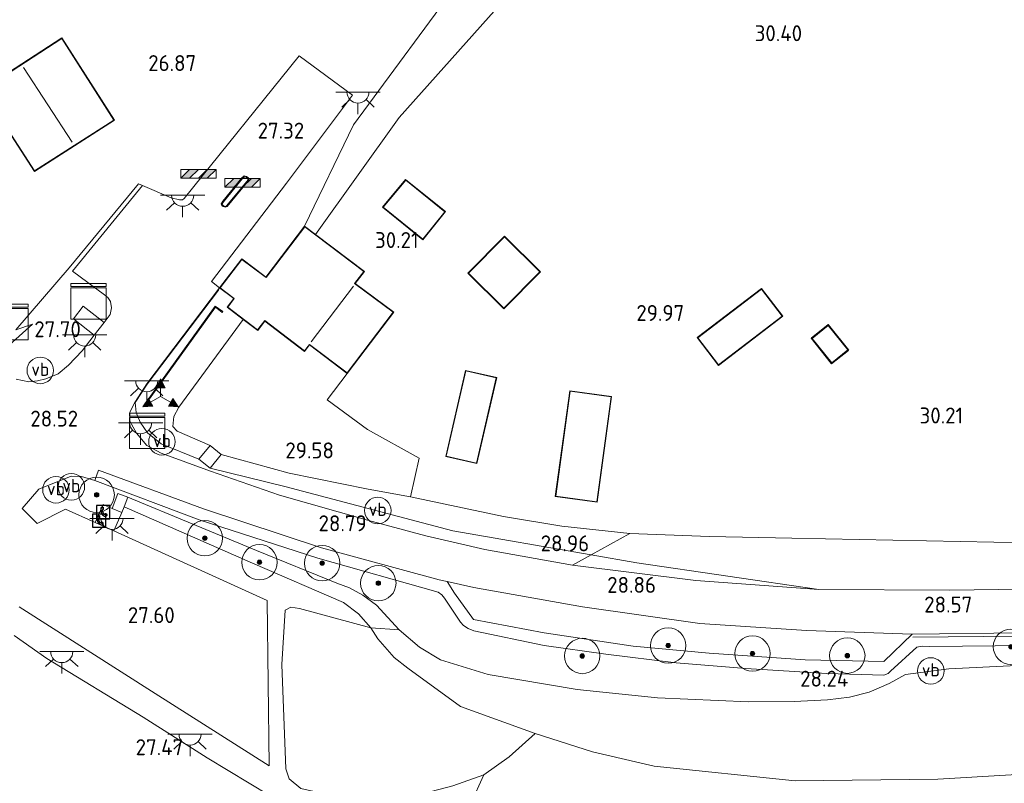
# Model space of a CAD drawing. Extents: x 184075 to 186166, y 346026 to 349063.
# Tile 70 of 136: x 185267 to 185378, y 346831 to 346917. Entities that reach past the tile are written whole.
import ezdxf
from ezdxf.enums import TextEntityAlignment as Align

# ---------------------------------------------------------------- set-up
doc = ezdxf.new("R2010")
doc.units = 0
for name, color, linetype, lineweight in [('B-ME-GR-BOOM-S', 90, 'Continuous', 25), ('B-ME-GR-GRAS-GV', 60, 'Continuous', 13), ('B-ME-GR-HAAG-G', 90, 'GR-HAAG1', 13), ('B-ME-GW-TALUD_KRUIN-G', 90, 'Continuous', 18), ('B-ME-GW-TALUD_TEEN-G', 90, 'Continuous', 18), ('B-ME-IE-MEUBILAIR_WEGMEUBILAIR-S', 7, 'Continuous', 25), ('B-ME-IE-MEUBILAIR_WEGMEUBILAIR_PARKEERMAATREGEL-G', 7, 'Continuous', 18), ('B-ME-IE-TERREINAFSCHEIDING_KUNSTMATIG_HEKWERK-G', 20, 'IE-TERREINAFSCHEIDING-KUNSTMATIG', 18), ('B-ME-IE-TERREINAFSCHEIDING_KUNSTMATIG_MUUR-GV', 90, 'Continuous', 18), ('B-ME-KG-KADASTRAAL_DAKRAND-G', 170, 'Continuous', 18), ('B-ME-KG-KADASTRAAL_NOK-G', 10, 'Continuous', 18), ('B-ME-OG-BEBOUWING_BEDRIJVEN-GV', 7, 'Continuous', 18), ('B-ME-OG-BEBOUWING_SCHUUR-GV', 7, 'Continuous', 35), ('B-ME-OG-BEBOUWING_TRAP-GV', 7, 'Continuous', 18), ('B-ME-OG-BEBOUWING_WONINGBOUW-GV', 7, 'Continuous', 18), ('B-ME-OG-HOOGTEPUNT-S', 7, 'Continuous', 25), ('B-ME-OG-TERREIN_GROEN-GV', 7, 'Continuous', 18), ('B-ME-OG-TERREIN_GROEN_TUIN-GV', 7, 'Continuous', 18), ('B-ME-OG-TERREIN_WOONWAGENLOCATIE-GV', 7, 'Continuous', 18), ('B-ME-VH-VERHARDING_ASFALT-GV', 252, 'Continuous', 18), ('B-ME-VH-VERHARDING_BETON-GV', 252, 'Continuous', 18), ('B-ME-VH-VERHARDING_STRAATBAKSTEEN-GV', 252, 'Continuous', 18), ('B-ME-VH-VERHARDING_TEGEL-GV', 252, 'Continuous', 18), ('B-ME-VW-BEWEGWIJZERING_DRAAGCONSTRUCTIE-S', 7, 'Continuous', 25), ('B-ME-VW-VERKEERSTEKEN_DRAAGCONSTRUCTIE-S', 7, 'Continuous', 25)]:
    doc.layers.add(name, color=color, linetype=linetype, lineweight=lineweight)
doc.styles.add('NLCS-ISO', font='NLCS-ISO.ttf')
doc.styles.add('NLCS-ISO-ANNOTATIVE-T18', font='NLCS-ISO.ttf', dxfattribs={"height": 1.8})
doc.linetypes.add('GR-HAAG1', pattern='A,6,[176,NLCS.SHX,S=0.125,R=0,X=0,Y=0],-2', length=8)
doc.linetypes.add('IE-TERREINAFSCHEIDING-KUNSTMATIG', pattern='A,4,[82,NLCS.SHX,S=0.75,R=90,X=0,Y=0],4,-2', length=10)

# ---------------------------------------------------------------- blocks, each defined once
blk = doc.blocks.new('SAL-HOOGTELABEL-SO')
at = {"color": 0, "linetype": 'ByBlock', "lineweight": -2, "style": 'NLCS-ISO-ANNOTATIVE-T18'}
blk.add_attdef('HOOGTE', text='', height=1.8, dxfattribs=at).set_placement((2.79, 0), align=Align.RIGHT)
blk = doc.blocks.new('SGR-BOOM_01-SO')
at = {"linetype": 'ByBlock', "lineweight": 18}
h = blk.add_hatch(color=0, dxfattribs=at)
h.dxf.hatch_style = 1
edge = h.paths.add_edge_path()
edge.add_arc((0, 0), 0.25, 0, 360)
at = {"color": 0, "linetype": 'ByBlock', "lineweight": 18}
for radius in [2, 0.25]:
    blk.add_circle((0, 0), radius, dxfattribs=at)
blk = doc.blocks.new('SKL-DATA_KAST-SO')
at = {"color": 0, "linetype": 'ByBlock', "lineweight": 18}
for points in [[(-2, 2), (2, 2), (2, 1.68), (-2, 1.68)], [(-2, 1.52), (2, 1.52), (2, -2), (-2, -2)]]:
    blk.add_lwpolyline(points, close=True, dxfattribs=at)
blk = doc.blocks.new('SIE-WEG_TELEFOONCEL-SO')
for p, q in [((0, 0), (0.2, -0.4)), ((0.07, 0.4), (0.07, 0.12)), ((0.1, 0.4), (0.1, 0.13)), ((0.15, 0.38), (0.1, 0.4)), ((0.1, 0.13), (0.16, 0.16)), ((0.17, 0.38), (0.15, 0.38)), ((0.16, 0.16), (0.17, 0.16)), ((0.17, 0.16), (0.17, 0.38)), ((0.41, -0.34), (0.33, -0.36)), ((0.33, -0.36), (0.55, -0.55)), ((0.33, -0.39), (0.52, -0.56)), ((0.57, -0.47), (0.41, -0.34)), ((0.55, -0.55), (0.57, -0.47))]:
    blk.add_line(p, q)
at = {"flags": 128}
blk.add_lwpolyline([(-0.65, -0.92), (0.85, -0.92), (0.85, 0.58), (-0.65, 0.58)], close=True, dxfattribs=at)
for centre, radius, start, end in [((0.03, 0.21), 0.191, 80.5167, 187.1032), ((0.86, 0.14), 1.02, 177.3066, 201.6316), ((0.1, 0.02), 0.0999, 107.8742, 193.981), ((0.48, -0.06), 0.591, 197.0925, 247.2244), ((0.24, -0.33), 0.0774, 235.9791, 318.8729), ((0.36, -0.45), 0.192, 236.6255, 325.9782), ((0.31, -0.4), 0.0221, 36.9051, 126.8464)]:
    blk.add_arc(centre, radius, start, end)
blk = doc.blocks.new('SIE-WEG_VERKEERSBORD_WEGWIJZER-SO')
at = {"linetype": 'ByBlock', "lineweight": 18}
h = blk.add_hatch(color=0, dxfattribs=at)
h.dxf.hatch_style = 1
h.paths.add_polyline_path([(0.5, 1), (0, 2), (-0.5, 1)])
h = blk.add_hatch(color=0, dxfattribs=at)
h.dxf.hatch_style = 1
h.paths.add_polyline_path([(-1.38, -0.22), (-2, -1.15), (-0.88, -1.09)])
h = blk.add_hatch(color=0, dxfattribs=at)
h.dxf.hatch_style = 1
h.paths.add_polyline_path([(1.38, -0.22), (2, -1.15), (0.88, -1.09)])
at = {"color": 0, "linetype": 'ByBlock', "lineweight": 18}
for points in [[(0.5, 1), (0, 2), (-0.5, 1)], [(-1.38, -0.22), (-2, -1.15), (-0.88, -1.09)], [(1.38, -0.22), (2, -1.15), (0.88, -1.09)]]:
    blk.add_lwpolyline(points, close=True, dxfattribs=at)
for points in [[(-1.13, -0.65), (0, 0)], [(0, 1), (0, 0)], [(1.13, -0.65), (0, 0)]]:
    blk.add_lwpolyline(points, dxfattribs=at)
blk = doc.blocks.new('SIE-WEG_SLAGBOOM-SO')
at = {"linetype": 'ByBlock', "lineweight": 18}
h = blk.add_hatch(color=0, dxfattribs=at)
h.dxf.hatch_style = 1
h.paths.add_polyline_path([(0, 0.5), (-1, 0.5), (-2, -0.5), (-1, -0.5)])
h.paths.add_polyline_path([(2, 0.5), (1, 0.5), (0, -0.5), (1, -0.5)])
at = {"color": 0, "linetype": 'ByBlock', "lineweight": 18}
blk.add_lwpolyline([(-2, 0.5), (2, 0.5), (2, -0.5), (-2, -0.5)], close=True, dxfattribs=at)
for points in [[(-2, -0.5), (-1, 0.5)], [(-1, -0.5), (0, 0.5)], [(0, -0.5), (1, 0.5)], [(1, -0.5), (2, 0.5)]]:
    blk.add_lwpolyline(points, dxfattribs=at)
blk = doc.blocks.new('SKL-ET_OV_LICHTPUNT-SO')
at = {"color": 0, "linetype": 'ByBlock', "lineweight": 18}
for points in [[(-1.25, 0), (-2.5, 0)], [(1.25, 0), (2.5, 0)], [(-0.92, -0.85), (-1.83, -1.7)], [(0.92, -0.85), (1.83, -1.7)], [(0, -1.25), (0, -2.5)]]:
    blk.add_lwpolyline(points, dxfattribs=at)
blk.add_lwpolyline([(0, 0), (1.25, 0, -1), (-1.25, 0)], format="xyb", close=True, dxfattribs=at)
blk = doc.blocks.new('SIE-WEG_PAAL_VERKEERSBORD-SO')
at = {"color": 0, "linetype": 'ByBlock', "lineweight": 18}
blk.add_circle((0, 0), 1.5, dxfattribs=at)
at = {"color": 0, "linetype": 'ByBlock', "lineweight": 18, "style": 'NLCS-ISO'}
blk.add_text('vb', height=1.5, dxfattribs=at).set_placement((0, 0.13), align=Align.MIDDLE_CENTER)

msp = doc.modelspace()

# ---------------------------------------------------------------- linework, layer by layer
at = {"layer": 'B-ME-GR-GRAS-GV'}
for points in [[(185265.264, 346879.885, 27.894), (185268.271, 346882.59, 27.304), (185266.419, 346881.946, 27.172), (185272.419, 346888.974, 26.982), (185280.25, 346898.464, 26.947), (185280.726, 346898.254, 26.979), (185272.813, 346888.6, 26.975), (185276.422, 346885.933, 27.261), (185276.787, 346885.599, 27.268), (185277.097, 346885.146, 27.351), (185277.219, 346884.449, 27.393), (185277.059, 346883.689, 27.468), (185276.372, 346882.805, 27.565), (185274.011, 346884.619, 27.565), (185272.91, 346883.186, 27.569), (185275.263, 346881.378, 27.622), (185273.881, 346879.601, 27.715), (185272.369, 346877.964, 27.93), (185271.204, 346876.991, 28.058), (185269.79, 346876.42, 28.226), (185268.85, 346876.2, 28.298), (185267.859, 346876.094, 28.355), (185266.443, 346876.376, 28.391)], [(185384.907, 346844.3, 28.416), (185371.815, 346843.661, 28.423), (185366.925, 346843.019, 28.405), (185365.09, 346842.009, 28.38), (185362.828, 346841.013, 28.33), (185360.608, 346840.466, 28.334), (185358.119, 346840.172, 28.334), (185354.339, 346839.973, 28.305), (185349.2, 346839.936, 28.316), (185338.918, 346840.371, 28.348), (185329.84, 346841.336, 28.391), (185319.77, 346843.002, 28.43), (185314.374, 346844.679, 28.416), (185312.009, 346846.103, 28.426), (185309.703, 346848.078, 28.437), (185307.16, 346850.857, 28.466), (185305.625, 346851.977, 28.537), (185304.1, 346852.795, 28.584), (185302.677, 346853.357, 28.587), (185293.61, 346857.035, 28.573), (185279.046, 346863.053, 28.562), (185277.939, 346863.469, 28.562), (185277.3, 346861.769, 28.219), (185276.278, 346862.234, 28.219), (185275.358, 346860.212, 28.219), (185272.031, 346861.716, 28.08), (185268.83, 346860.091, 27.994), (185267.127, 346861.781, 28.058), (185269.021, 346863.973, 28.187), (185272.65, 346865.43, 28.437), (185273.814, 346865.408, 28.477), (185275.337, 346864.952, 28.512), (185287.135, 346860.487, 28.637), (185300.516, 346856.163, 28.73), (185314.122, 346852.322, 28.791), (185314.517, 346852.004, 28.795), (185314.82, 346851.639, 28.784), (185316.662, 346848.923, 28.687), (185316.995, 346848.56, 28.627), (185317.517, 346848.226, 28.623), (185318.166, 346847.943, 28.623), (185326.092, 346846.283, 28.605), (185333.073, 346845.311, 28.612), (185341.018, 346844.35, 28.577), (185348.897, 346843.682, 28.534), (185358.047, 346843.144, 28.491), (185364.49, 346842.939, 28.391), (185364.955, 346843.131, 28.387), (185365.235, 346843.4, 28.391), (185368.2, 346846.117, 28.584), (185368.799, 346846.222, 28.591), (185369.668, 346846.178, 28.594), (185391.847, 346846.419, 28.541)], [(185266.78, 346850.674, 27.74), (185282.153, 346840.862, 27.604), (185295.015, 346832.703, 27.551), (185294.795, 346851.368, 27.662), (185277.481, 346859.246, 28.065), (185278.395, 346861.32, 28.201), (185278.629, 346861.945, 28.223), (185293.141, 346855.587, 28.08), (185303.412, 346851.161, 27.801), (185305.139, 346849.887, 27.751), (185306.531, 346848.278, 27.758), (185298.46, 346850.48, 27.604), (185297.486, 346850.636, 27.604), (185296.839, 346850.292, 27.586), (185296.463, 346844.145, 27.529), (185296.916, 346832.374, 27.526), (185297.282, 346831.247, 27.465), (185298.587, 346830.124, 27.34)], [(185295.132, 346829.324, 27.454), (185288.022, 346833.621, 27.504), (185280.802, 346838.182, 27.551), (185269.923, 346844.81, 27.604), (185266.213, 346847.422, 27.669)], [(185389.794, 346813.134, 24.909), (185377.791, 346813.686, 25.002), (185365.907, 346814.211, 25.073), (185355.948, 346813.996, 25.063), (185344.097, 346814.464, 24.991), (185329.501, 346815.616, 25.016), (185330.018, 346818.788, 25.288), (185329.153, 346821.077, 25.331), (185327.34, 346821.477, 25.381), (185317.591, 346822.226, 25.567), (185317.819, 346828.464, 25.695), (185319.265, 346831.693, 25.76), (185322.156, 346833.717, 25.771), (185325.089, 346836.344, 25.831), (185331.552, 346834.273, 25.613), (185338.517, 346832.649, 25.477), (185354.458, 346831, 25.377), (185370.567, 346831.187, 25.284), (185386.514, 346832.123, 25.434)], [(185315.789, 346830.424, 25.846), (185319.265, 346831.693, 25.76), (185317.819, 346828.464, 25.695)]]:
    msp.add_polyline3d(points, dxfattribs=at)
for points in [[(185331.425, 346856.542, 28.736), (185329.304, 346855.371, 28.823), (185319.382, 346857.14, 28.923), (185312.714, 346858.685, 28.92), (185306.154, 346860.445, 28.848), (185296.201, 346863.267, 28.777), (185288.403, 346866.004, 28.687), (185282.819, 346868.042, 28.691), (185281.219, 346868.894, 28.584), (185280.043, 346870.282, 28.487), (185279.288, 346871.644, 28.341), (185279.277, 346872.643, 28.223), (185279.862, 346873.766, 28.069), (185281.188, 346875.846, 27.712), (185289.432, 346886.696, 27.49), (185289.297, 346886.436, 27.495), (185281.229, 346875.817, 27.712), (185279.904, 346873.739, 28.069), (185280.003, 346872.614, 28.173), (185280.45, 346871.525, 28.344), (185281.275, 346870.309, 28.569), (185282.833, 346869.096, 28.695), (185287.076, 346867.333, 28.673), (185288.343, 346866.342, 28.662), (185296.795, 346864.245, 28.816), (185315.76, 346859.266, 28.933)], [(185291.016, 346885.491, 27.597), (185290.27, 346884.51, 27.758), (185292.096, 346883.122, 29.513), (185284.838, 346873.216, 29.363), (185284.241, 346872.153, 29.349), (185284.153, 346871.042, 29.27), (185284.63, 346870.512, 29.263), (185288.354, 346868.882, 29.32), (185287.076, 346867.333, 28.673), (185282.833, 346869.096, 28.695), (185281.275, 346870.309, 28.569), (185280.45, 346871.525, 28.344), (185280.003, 346872.614, 28.173), (185279.904, 346873.739, 28.069), (185281.229, 346875.817, 27.712), (185289.297, 346886.436, 27.495), (185289.432, 346886.696, 27.49)], [(185281.121, 346873.795, 27.434), (185281.202, 346873.736, 28.192), (185288.956, 346884.506, 28.285), (185289.731, 346883.936, 28.298), (185289.79, 346884.016, 27.434), (185288.934, 346884.647, 27.434)], [(185335.785, 346858.948, 29.574), (185331.425, 346856.542, 28.736), (185315.76, 346859.266, 28.933), (185296.795, 346864.245, 28.816), (185288.343, 346866.342, 28.662), (185289.594, 346867.859, 29.288), (185297.286, 346865.773, 29.356), (185306.204, 346863.943, 29.406), (185310.998, 346863.11, 29.51), (185321.509, 346860.88, 29.524), (185328.082, 346859.791, 29.527)], [(185307.16, 346850.857, 28.466), (185309.703, 346848.078, 28.437), (185306.531, 346848.278, 27.758), (185305.139, 346849.887, 27.751), (185303.412, 346851.161, 27.801), (185293.141, 346855.587, 28.08), (185278.629, 346861.945, 28.223), (185279.046, 346863.053, 28.562), (185293.61, 346857.035, 28.573), (185302.677, 346853.357, 28.587), (185304.1, 346852.795, 28.584), (185305.625, 346851.977, 28.537)], [(185367.692, 346847.579, 28.594), (185364.465, 346844.493, 28.459), (185355.573, 346844.696, 28.494), (185344.733, 346845.422, 28.544), (185336.154, 346846.239, 28.609), (185326.1, 346847.724, 28.627), (185318.116, 346849.249, 28.655), (185315.975, 346852.216, 28.841), (185315.129, 346853.517, 28.87), (185318.14, 346852.846, 28.898), (185330.435, 346850.664, 28.873), (185343.699, 346848.783, 28.773), (185355.723, 346847.974, 28.677)]]:
    msp.add_polyline3d(points, close=True, dxfattribs=at)
at = {"layer": 'B-ME-GR-HAAG-G'}
msp.add_polyline3d([(185310.998, 346863.11, 29.51), (185321.509, 346860.88, 29.524), (185328.082, 346859.791, 29.527), (185335.785, 346858.948, 29.574), (185344.761, 346858.625, 29.799), (185354.098, 346858.429, 29.817), (185365.496, 346858.199, 29.813), (185380.7, 346857.904, 29.824), (185399.102, 346858.114, 29.867), (185414.935, 346857.77, 29.856)], dxfattribs=at)
at = {"layer": 'B-ME-GW-TALUD_KRUIN-G'}
for points in [[(185169.173, 347027.447, 27.765), (185178.072, 347009.311, 27.847), (185183.26, 346998.722, 27.847), (185191.034, 346983.181, 27.794), (185197.614, 346969.234, 27.783), (185204.579, 346955.348, 27.847), (185206.652, 346951.062, 27.85), (185216.02, 346931.696, 27.862), (185222.358, 346920.547, 27.955), (185224.454, 346914.776, 27.965), (185226.616, 346910.155, 27.947), (185228.347, 346907.471, 27.947), (185230.93, 346903.514, 27.944), (185233.516, 346900.674, 27.951), (185235.333, 346898.456, 27.976), (185237.793, 346895.924, 27.976), (185240.414, 346893.585, 27.976), (185244.285, 346890.572, 28.083), (185249.817, 346887.166, 28.201), (185257.757, 346882.018, 28.266), (185263.454, 346879.095, 28.262), (185264.153, 346879.136, 28.194), (185265.264, 346879.885, 27.894), (185268.271, 346882.59, 27.304)], [(185373.389, 346977.509, 30.326), (185366.699, 346970.679, 30.331), (185337.894, 346941.208, 30.342), (185329.416, 346929.915, 29.786), (185327.361, 346925.771, 29.804), (185309.698, 346905.966, 30.26), (185300.271, 346892.745, 30.232)], [(185288.354, 346868.882, 29.32), (185284.63, 346870.512, 29.263), (185284.153, 346871.042, 29.27), (185284.241, 346872.153, 29.349), (185284.838, 346873.216, 29.363), (185292.096, 346883.122, 29.513)], [(185306.204, 346863.943, 29.406), (185297.286, 346865.773, 29.356), (185289.594, 346867.859, 29.288)], [(185310.998, 346863.11, 29.51), (185306.204, 346863.943, 29.406)], [(185309.703, 346848.078, 28.437), (185307.16, 346850.857, 28.466), (185305.625, 346851.977, 28.537), (185304.1, 346852.795, 28.584), (185302.677, 346853.357, 28.587), (185293.61, 346857.035, 28.573), (185279.046, 346863.053, 28.562)], [(185524.394, 346837.31, 28.269), (185504.563, 346839.046, 28.276), (185485.848, 346840.396, 28.301), (185468.844, 346841.331, 28.316), (185448.085, 346842.407, 28.319), (185430.95, 346843.474, 28.366), (185413.675, 346844.125, 28.323), (185400.226, 346844.514, 28.362), (185384.907, 346844.3, 28.416), (185371.815, 346843.661, 28.423), (185366.925, 346843.019, 28.405), (185365.09, 346842.009, 28.38), (185362.828, 346841.013, 28.33), (185360.608, 346840.466, 28.334), (185358.119, 346840.172, 28.334), (185354.339, 346839.973, 28.305), (185349.2, 346839.936, 28.316), (185338.918, 346840.371, 28.348), (185329.84, 346841.336, 28.391), (185319.77, 346843.002, 28.43), (185314.374, 346844.679, 28.416), (185312.009, 346846.103, 28.426), (185309.703, 346848.078, 28.437)]]:
    msp.add_polyline3d(points, dxfattribs=at)
at = {"layer": 'B-ME-GW-TALUD_TEEN-G'}
for points in [[(185299.036, 346893.684, 27.515), (185304.55, 346905.128, 27.556), (185317.156, 346922.248, 27.907), (185321.501, 346927.846, 28.013), (185328.914, 346936.987, 27.48), (185346.573, 346956.923, 27.351), (185366.858, 346980.172, 27.325)], [(185287.076, 346867.333, 28.673), (185282.833, 346869.096, 28.695), (185281.275, 346870.309, 28.569), (185280.45, 346871.525, 28.344), (185280.003, 346872.614, 28.173), (185279.904, 346873.739, 28.069), (185281.229, 346875.817, 27.712), (185289.297, 346886.436, 27.495), (185289.432, 346886.696, 27.49)], [(185268.271, 346882.59, 27.304), (185266.419, 346881.946, 27.172)], [(185296.795, 346864.245, 28.816), (185288.343, 346866.342, 28.662)], [(185331.425, 346856.542, 28.736), (185315.76, 346859.266, 28.933), (185296.795, 346864.245, 28.816)], [(185278.629, 346861.945, 28.223), (185293.141, 346855.587, 28.08), (185303.412, 346851.161, 27.801), (185305.139, 346849.887, 27.751), (185306.531, 346848.278, 27.758), (185307.302, 346847.033, 27.74), (185309.148, 346844.938, 27.712), (185310.698, 346843.74, 27.694), (185316.639, 346839.396, 26.182), (185325.089, 346836.344, 25.831)], [(185357.139, 346852.64, 28.68), (185336.553, 346855.65, 28.671), (185331.425, 346856.542, 28.736)], [(185426.217, 346852.115, 28.53), (185415.196, 346852.578, 28.505), (185405.192, 346852.793, 28.512), (185395.138, 346852.768, 28.569), (185385.771, 346852.753, 28.584), (185371.928, 346852.561, 28.698), (185357.139, 346852.64, 28.68)], [(185325.089, 346836.344, 25.831), (185331.552, 346834.273, 25.613), (185338.517, 346832.649, 25.477), (185354.458, 346831, 25.377), (185370.567, 346831.187, 25.284), (185386.514, 346832.123, 25.434), (185402.623, 346833.054, 25.474), (185417.02, 346833.219, 25.359)]]:
    msp.add_polyline3d(points, dxfattribs=at)
at = {"layer": 'B-ME-IE-MEUBILAIR_WEGMEUBILAIR_PARKEERMAATREGEL-G'}
msp.add_polyline3d([(185571.419, 346837.132, 28.48), (185555.393, 346838.125, 28.502), (185535.537, 346839.513, 28.487), (185515.84, 346840.812, 28.419), (185495.577, 346842.223, 28.405), (185479.715, 346843.347, 28.426), (185459.81, 346844.625, 28.502), (185439.707, 346846.032, 28.516), (185419.756, 346847.017, 28.416), (185399.862, 346847.434, 28.477), (185379.727, 346847.362, 28.527), (185367.741, 346847.22, 28.552)], dxfattribs=at)
at = {"layer": 'B-ME-IE-TERREINAFSCHEIDING_KUNSTMATIG_HEKWERK-G'}
for points in [[(185266.419, 346881.946, 27.172), (185272.419, 346888.974, 26.982), (185280.25, 346898.464, 26.947), (185280.726, 346898.254, 26.979)], [(185310.998, 346863.11, 29.51), (185311.979, 346867.474, 29.849), (185306.145, 346870.695, 29.91), (185301.571, 346874.07, 30.103), (185303.833, 346877.021, 30.275)]]:
    msp.add_polyline3d(points, dxfattribs=at)
at = {"layer": 'B-ME-IE-TERREINAFSCHEIDING_KUNSTMATIG_MUUR-GV'}
msp.add_polyline3d([(185288.934, 346884.647, 27.434), (185289.79, 346884.016, 27.434), (185289.731, 346883.936, 28.298), (185288.956, 346884.506, 28.285), (185281.202, 346873.736, 28.192), (185281.121, 346873.795, 27.434)], close=True, dxfattribs=at)
at = {"layer": 'B-ME-KG-KADASTRAAL_DAKRAND-G'}
for points in [[(185268.522, 346899.924, 29.191), (185262.602, 346909.044, 29.227), (185271.586, 346914.881, 29.227), (185277.482, 346905.653, 29.213)], [(185312.375, 346892.202, 32.337), (185307.898, 346895.812, 32.337), (185310.455, 346898.879, 32.326), (185314.881, 346895.309, 32.341)], [(185303.823, 346877.091, 32.587), (185299.576, 346880.32, 35.715), (185299.024, 346879.595, 35.812), (185294.533, 346883.01, 33.542), (185293.725, 346881.946, 30.561), (185290.34, 346884.52, 30.532), (185291.087, 346885.501, 30.482), (185289.502, 346886.706, 30.425), (185291.949, 346889.925, 30.414), (185294.406, 346888.058, 30.414), (185294.669, 346887.857, 32.555), (185299.046, 346893.613, 32.587), (185305.711, 346888.546, 35.751), (185304.672, 346887.18, 35.865), (185309.049, 346883.965, 32.505)], [(185321.535, 346884.401, 31.848), (185317.536, 346888.362, 31.955), (185321.609, 346892.473, 31.973), (185325.607, 346888.512, 31.866)], [(185345.804, 346878.019, 32.543), (185343.466, 346881.076, 32.665), (185350.651, 346886.567, 32.774), (185352.989, 346883.51, 32.652)], [(185358.185, 346882.465, 31.927), (185356.36, 346881, 31.921), (185358.588, 346878.225, 31.847), (185360.413, 346879.69, 31.854)], [(185318.466, 346866.904, 32.621), (185315.04, 346867.692, 32.614), (185317.252, 346877.317, 32.468), (185320.679, 346876.529, 32.475)], [(185332.041, 346862.541, 32.604), (185327.411, 346863.175, 32.547), (185329.035, 346875.029, 32.7), (185333.664, 346874.395, 32.757)]]:
    msp.add_polyline3d(points, close=True, dxfattribs=at)
at = {"layer": 'B-ME-KG-KADASTRAAL_NOK-G'}
for points in [[(185272.757, 346903.176, 31.476), (185267.252, 346911.583, 31.472)], [(185299.761, 346880.621, 35.862), (185304.546, 346886.903, 35.819)]]:
    msp.add_polyline3d(points, dxfattribs=at)
at = {"layer": 'B-ME-OG-BEBOUWING_BEDRIJVEN-GV'}
msp.add_polyline3d([(185314.951, 346895.317, 30.26), (185312.383, 346892.132, 30.26), (185307.827, 346895.805, 30.26), (185310.448, 346898.948, 30.26)], close=True, dxfattribs=at)
at = {"layer": 'B-ME-OG-BEBOUWING_SCHUUR-GV'}
msp.add_polyline3d([(185360.483, 346879.682, 30.099), (185358.58, 346878.155, 30.099), (185356.29, 346881.008, 30.099), (185358.193, 346882.536, 30.099)], close=True, dxfattribs=at)
at = {"layer": 'B-ME-OG-BEBOUWING_TRAP-GV'}
for points in [[(185289.594, 346867.859, 29.288), (185288.343, 346866.342, 28.662), (185287.076, 346867.333, 28.673), (185288.354, 346868.882, 29.32)], [(185278.629, 346861.945, 28.223), (185278.395, 346861.32, 28.201), (185277.3, 346861.769, 28.219), (185277.939, 346863.469, 28.562), (185279.046, 346863.053, 28.562)]]:
    msp.add_polyline3d(points, close=True, dxfattribs=at)
at = {"layer": 'B-ME-OG-BEBOUWING_WONINGBOUW-GV'}
for points in [[(185277.551, 346905.637, 26.725), (185268.507, 346899.856, 26.725), (185262.533, 346909.059, 26.725), (185271.601, 346914.951, 26.725)], [(185305.781, 346888.555, 30.275), (185304.743, 346887.19, 30.275), (185309.12, 346883.975, 30.275), (185303.833, 346877.021, 30.275), (185299.585, 346880.25, 30.275), (185299.034, 346879.525, 30.275), (185294.543, 346882.94, 30.275), (185293.734, 346881.876, 30.275), (185292.096, 346883.122, 29.513), (185290.27, 346884.51, 27.758), (185291.016, 346885.491, 27.597), (185289.432, 346886.696, 27.49), (185291.94, 346889.995, 27.604), (185294.436, 346888.097, 27.647), (185294.66, 346887.927, 27.597), (185299.036, 346893.684, 27.515), (185300.271, 346892.745, 30.232)], [(185325.678, 346888.513, 29.686), (185321.535, 346884.331, 29.686), (185317.465, 346888.362, 29.686), (185321.608, 346892.544, 29.686)], [(185353.059, 346883.501, 29.66), (185345.795, 346877.949, 29.66), (185343.396, 346881.085, 29.66), (185350.66, 346886.637, 29.66)], [(185320.739, 346876.567, 29.42), (185318.503, 346866.845, 29.42), (185314.98, 346867.655, 29.42), (185317.215, 346877.377, 29.42)], [(185333.72, 346874.437, 29.713), (185332.083, 346862.484, 29.713), (185327.355, 346863.133, 29.713), (185328.992, 346875.086, 29.713)]]:
    msp.add_polyline3d(points, close=True, dxfattribs=at)
at = {"layer": 'B-ME-OG-TERREIN_GROEN-GV'}
for points in [[(185309.698, 346905.966, 30.26), (185300.271, 346892.745, 30.232), (185299.036, 346893.684, 27.515), (185304.55, 346905.128, 27.556), (185317.156, 346922.248, 27.907), (185321.501, 346927.846, 28.013), (185328.914, 346936.987, 27.48), (185346.573, 346956.923, 27.351), (185366.858, 346980.172, 27.325), (185373.389, 346977.509, 30.326), (185366.699, 346970.679, 30.331), (185337.894, 346941.208, 30.342), (185329.416, 346929.915, 29.786), (185327.361, 346925.771, 29.804)], [(185336.553, 346855.65, 28.671), (185357.139, 346852.64, 28.68), (185343.253, 346853.639, 28.712), (185329.304, 346855.371, 28.823), (185331.425, 346856.542, 28.736)], [(185308.846, 346829.021, 26.46), (185304.65, 346828.925, 26.843), (185301.804, 346829.406, 27.068), (185298.587, 346830.124, 27.34), (185297.282, 346831.247, 27.465), (185296.916, 346832.374, 27.526), (185296.463, 346844.145, 27.529), (185296.839, 346850.292, 27.586), (185297.486, 346850.636, 27.604), (185298.46, 346850.48, 27.604), (185306.531, 346848.278, 27.758), (185307.302, 346847.033, 27.74), (185309.148, 346844.938, 27.712), (185310.698, 346843.74, 27.694), (185316.639, 346839.396, 26.182), (185325.089, 346836.344, 25.831), (185322.156, 346833.717, 25.771), (185319.265, 346831.693, 25.76), (185315.789, 346830.424, 25.846), (185312.456, 346829.589, 26.031)]]:
    msp.add_polyline3d(points, close=True, dxfattribs=at)
for points in [[(185266.419, 346881.946, 27.172), (185268.271, 346882.59, 27.304), (185265.264, 346879.885, 27.894)], [(185385.771, 346852.753, 28.584), (185371.928, 346852.561, 28.698), (185357.139, 346852.64, 28.68), (185336.553, 346855.65, 28.671), (185331.425, 346856.542, 28.736), (185335.785, 346858.948, 29.574), (185344.761, 346858.625, 29.799), (185354.098, 346858.429, 29.817), (185365.496, 346858.199, 29.813), (185380.7, 346857.904, 29.824)], [(185386.514, 346832.123, 25.434), (185370.567, 346831.187, 25.284), (185354.458, 346831, 25.377), (185338.517, 346832.649, 25.477), (185331.552, 346834.273, 25.613), (185325.089, 346836.344, 25.831), (185316.639, 346839.396, 26.182), (185310.698, 346843.74, 27.694), (185309.148, 346844.938, 27.712), (185307.302, 346847.033, 27.74), (185306.531, 346848.278, 27.758), (185309.703, 346848.078, 28.437), (185312.009, 346846.103, 28.426), (185314.374, 346844.679, 28.416), (185319.77, 346843.002, 28.43), (185329.84, 346841.336, 28.391), (185338.918, 346840.371, 28.348), (185349.2, 346839.936, 28.316), (185354.339, 346839.973, 28.305), (185358.119, 346840.172, 28.334), (185360.608, 346840.466, 28.334), (185362.828, 346841.013, 28.33), (185365.09, 346842.009, 28.38), (185366.925, 346843.019, 28.405), (185371.815, 346843.661, 28.423), (185384.907, 346844.3, 28.416)]]:
    msp.add_polyline3d(points, dxfattribs=at)
at = {"layer": 'B-ME-OG-TERREIN_GROEN_TUIN-GV'}
msp.add_polyline3d([(185292.096, 346883.122, 29.513), (185293.734, 346881.876, 30.275), (185294.543, 346882.94, 30.275), (185299.034, 346879.525, 30.275), (185299.585, 346880.25, 30.275), (185303.833, 346877.021, 30.275), (185301.571, 346874.07, 30.103), (185306.145, 346870.695, 29.91), (185311.979, 346867.474, 29.849), (185310.998, 346863.11, 29.51), (185306.204, 346863.943, 29.406), (185297.286, 346865.773, 29.356), (185289.594, 346867.859, 29.288), (185288.354, 346868.882, 29.32), (185284.63, 346870.512, 29.263), (185284.153, 346871.042, 29.27), (185284.241, 346872.153, 29.349), (185284.838, 346873.216, 29.363)], close=True, dxfattribs=at)
at = {"layer": 'B-ME-OG-TERREIN_WOONWAGENLOCATIE-GV'}
for points in [[(185380.7, 346857.904, 29.824), (185365.496, 346858.199, 29.813), (185354.098, 346858.429, 29.817), (185344.761, 346858.625, 29.799), (185335.785, 346858.948, 29.574), (185328.082, 346859.791, 29.527), (185321.509, 346860.88, 29.524), (185310.998, 346863.11, 29.51), (185311.979, 346867.474, 29.849), (185306.145, 346870.695, 29.91), (185301.571, 346874.07, 30.103), (185303.833, 346877.021, 30.275), (185309.12, 346883.975, 30.275), (185304.743, 346887.19, 30.275), (185305.781, 346888.555, 30.275), (185300.271, 346892.745, 30.232), (185309.698, 346905.966, 30.26), (185327.361, 346925.771, 29.804), (185329.416, 346929.915, 29.786), (185337.894, 346941.208, 30.342), (185366.699, 346970.679, 30.331), (185373.389, 346977.509, 30.326), (185427.17, 346951.941, 30.643)], [(185317.156, 346922.248, 27.907), (185304.55, 346905.128, 27.556), (185299.036, 346893.684, 27.515), (185294.66, 346887.927, 27.597), (185294.436, 346888.097, 27.647), (185291.94, 346889.995, 27.604), (185289.432, 346886.696, 27.49), (185288.525, 346887.417, 27.422), (185296.976, 346898.519, 27.408), (185304.431, 346908.477, 27.39), (185298.433, 346912.926, 27.322), (185285.43, 346896.805, 27.261), (185285.23, 346896.655, 27.258), (185284.896, 346896.643, 27.25), (185283.968, 346896.86, 27.182), (185280.726, 346898.254, 26.979), (185280.25, 346898.464, 26.947), (185272.419, 346888.974, 26.982), (185266.419, 346881.946, 27.172)]]:
    msp.add_polyline3d(points, dxfattribs=at)
for points in [[(185271.601, 346914.951, 26.725), (185262.533, 346909.059, 26.725), (185268.507, 346899.856, 26.725), (185277.551, 346905.637, 26.725)], [(185307.827, 346895.805, 30.26), (185312.383, 346892.132, 30.26), (185314.951, 346895.317, 30.26), (185310.448, 346898.948, 30.26)], [(185321.608, 346892.544, 29.686), (185317.465, 346888.362, 29.686), (185321.535, 346884.331, 29.686), (185325.678, 346888.513, 29.686)], [(185345.795, 346877.949, 29.66), (185353.059, 346883.501, 29.66), (185350.66, 346886.637, 29.66), (185343.396, 346881.085, 29.66)], [(185356.29, 346881.008, 30.099), (185358.58, 346878.155, 30.099), (185360.483, 346879.682, 30.099), (185358.193, 346882.536, 30.099)], [(185318.503, 346866.845, 29.42), (185320.739, 346876.567, 29.42), (185317.215, 346877.377, 29.42), (185314.98, 346867.655, 29.42)], [(185333.72, 346874.437, 29.713), (185328.992, 346875.086, 29.713), (185327.355, 346863.133, 29.713), (185332.083, 346862.484, 29.713)]]:
    msp.add_polyline3d(points, close=True, dxfattribs=at)
at = {"layer": 'B-ME-VH-VERHARDING_ASFALT-GV'}
for points in [[(185266.443, 346876.376, 28.391), (185267.859, 346876.094, 28.355), (185268.85, 346876.2, 28.298), (185269.79, 346876.42, 28.226), (185271.204, 346876.991, 28.058), (185272.369, 346877.964, 27.93), (185273.881, 346879.601, 27.715), (185275.263, 346881.378, 27.622), (185276.372, 346882.805, 27.565), (185277.059, 346883.689, 27.468), (185277.219, 346884.449, 27.393), (185277.097, 346885.146, 27.351), (185276.787, 346885.599, 27.268), (185276.422, 346885.933, 27.261), (185272.813, 346888.6, 26.975), (185280.726, 346898.254, 26.979), (185283.968, 346896.86, 27.182), (185284.896, 346896.643, 27.25), (185285.23, 346896.655, 27.258), (185285.43, 346896.805, 27.261), (185298.433, 346912.926, 27.322), (185304.431, 346908.477, 27.39), (185296.976, 346898.519, 27.408), (185288.525, 346887.417, 27.422), (185289.432, 346886.696, 27.49), (185281.188, 346875.846, 27.712), (185279.862, 346873.766, 28.069), (185279.277, 346872.643, 28.223), (185279.288, 346871.644, 28.341), (185280.043, 346870.282, 28.487), (185281.219, 346868.894, 28.584), (185282.819, 346868.042, 28.691), (185288.403, 346866.004, 28.687), (185296.201, 346863.267, 28.777), (185306.154, 346860.445, 28.848), (185312.714, 346858.685, 28.92), (185319.382, 346857.14, 28.923), (185329.304, 346855.371, 28.823), (185343.253, 346853.639, 28.712), (185357.139, 346852.64, 28.68), (185371.928, 346852.561, 28.698), (185385.771, 346852.753, 28.584)], [(185380.008, 346847.738, 28.602), (185367.692, 346847.579, 28.594), (185355.723, 346847.974, 28.677), (185343.699, 346848.783, 28.773), (185330.435, 346850.664, 28.873), (185318.14, 346852.846, 28.898), (185315.129, 346853.517, 28.87), (185314.246, 346853.713, 28.916), (185300.954, 346857.344, 28.82), (185287.601, 346861.741, 28.627), (185275.735, 346866.106, 28.559), (185275.337, 346864.952, 28.512), (185273.814, 346865.408, 28.477), (185272.65, 346865.43, 28.437), (185269.021, 346863.973, 28.187), (185267.127, 346861.781, 28.058), (185268.83, 346860.091, 27.994), (185272.031, 346861.716, 28.08), (185275.358, 346860.212, 28.219), (185277.481, 346859.246, 28.065), (185294.795, 346851.368, 27.662), (185295.015, 346832.703, 27.551), (185282.153, 346840.862, 27.604), (185266.78, 346850.674, 27.74)], [(185266.213, 346847.422, 27.669), (185269.923, 346844.81, 27.604), (185280.802, 346838.182, 27.551), (185288.022, 346833.621, 27.504), (185295.132, 346829.324, 27.454)]]:
    msp.add_polyline3d(points, dxfattribs=at)
msp.add_polyline3d([(185292.478, 346899.298, 27.404), (185292.219, 346899.354, 27.404), (185291.928, 346899.144, 27.404), (185289.773, 346896.485, 27.401), (185289.619, 346896.187, 27.401), (185289.684, 346896.011, 27.401), (185289.837, 346895.883, 27.401), (185290.111, 346895.807, 27.401), (185290.271, 346895.889, 27.404), (185292.586, 346898.673, 27.401), (185292.716, 346898.928, 27.401), (185292.675, 346899.138, 27.401)], close=True, dxfattribs=at)
at = {"layer": 'B-ME-VH-VERHARDING_BETON-GV'}
for points in [[(185292.478, 346899.298, 27.404), (185292.675, 346899.138, 27.401), (185292.716, 346898.928, 27.401), (185292.586, 346898.673, 27.401), (185290.271, 346895.889, 27.404), (185290.111, 346895.807, 27.401), (185289.837, 346895.883, 27.401), (185289.684, 346896.011, 27.401), (185289.619, 346896.187, 27.401), (185289.773, 346896.485, 27.401), (185291.928, 346899.144, 27.404), (185292.219, 346899.354, 27.404)], [(185289.885, 346895.974, 27.481), (185290.1, 346895.914, 27.481), (185290.207, 346895.969, 27.484), (185292.502, 346898.728, 27.481), (185292.611, 346898.943, 27.481), (185292.584, 346899.083, 27.481), (185292.434, 346899.205, 27.484), (185292.241, 346899.247, 27.483), (185291.997, 346899.071, 27.483), (185289.857, 346896.43, 27.48), (185289.728, 346896.18, 27.48), (185289.769, 346896.071, 27.481)]]:
    msp.add_polyline3d(points, close=True, dxfattribs=at)
at = {"layer": 'B-ME-VH-VERHARDING_STRAATBAKSTEEN-GV'}
msp.add_polyline3d([(185290.207, 346895.969, 27.484), (185290.1, 346895.914, 27.481), (185289.885, 346895.974, 27.481), (185289.769, 346896.071, 27.481), (185289.728, 346896.18, 27.48), (185289.857, 346896.43, 27.48), (185291.997, 346899.071, 27.483), (185292.241, 346899.247, 27.483), (185292.434, 346899.205, 27.484), (185292.584, 346899.083, 27.481), (185292.611, 346898.943, 27.481), (185292.502, 346898.728, 27.481)], close=True, dxfattribs=at)
msp.add_polyline3d([(185391.847, 346846.419, 28.541), (185369.668, 346846.178, 28.594), (185368.799, 346846.222, 28.591), (185368.2, 346846.117, 28.584), (185365.235, 346843.4, 28.391), (185364.955, 346843.131, 28.387), (185364.49, 346842.939, 28.391), (185358.047, 346843.144, 28.491), (185348.897, 346843.682, 28.534), (185341.018, 346844.35, 28.577), (185333.073, 346845.311, 28.612), (185326.092, 346846.283, 28.605), (185318.166, 346847.943, 28.623), (185317.517, 346848.226, 28.623), (185316.995, 346848.56, 28.627), (185316.662, 346848.923, 28.687), (185314.82, 346851.639, 28.784), (185314.517, 346852.004, 28.795), (185314.122, 346852.322, 28.791), (185300.516, 346856.163, 28.73), (185287.135, 346860.487, 28.637), (185275.337, 346864.952, 28.512), (185275.735, 346866.106, 28.559), (185287.601, 346861.741, 28.627), (185300.954, 346857.344, 28.82), (185314.246, 346853.713, 28.916), (185315.129, 346853.517, 28.87), (185315.975, 346852.216, 28.841), (185318.116, 346849.249, 28.655), (185326.1, 346847.724, 28.627), (185336.154, 346846.239, 28.609), (185344.733, 346845.422, 28.544), (185355.573, 346844.696, 28.494), (185364.465, 346844.493, 28.459), (185367.692, 346847.579, 28.594), (185380.008, 346847.738, 28.602)], dxfattribs=at)
at = {"layer": 'B-ME-VH-VERHARDING_TEGEL-GV'}
for points in [[(185276.372, 346882.805, 27.565), (185275.263, 346881.378, 27.622), (185272.91, 346883.186, 27.569), (185274.011, 346884.619, 27.565)], [(185278.395, 346861.32, 28.201), (185277.481, 346859.246, 28.065), (185275.358, 346860.212, 28.219), (185276.278, 346862.234, 28.219), (185277.3, 346861.769, 28.219)]]:
    msp.add_polyline3d(points, close=True, dxfattribs=at)

# ---------------------------------------------------------------- block references
at = {"layer": 'B-ME-GR-BOOM-S'}
for p in [(185275.534, 346863.321, 28.315), (185287.756, 346858.423, 28.288), (185293.935, 346855.698, 28.213), (185301.016, 346855.605, 28.653), (185307.36, 346853.342, 28.613), (185340.108, 346846.283, 28.661), (185378.843, 346846.155, 28.568), (185330.404, 346845.112, 28.533), (185349.633, 346845.382, 28.528), (185360.35, 346845.151, 28.515)]:
    msp.add_blockref('SGR-BOOM_01-SO', p, dxfattribs=at)
at = {"layer": 'B-ME-IE-MEUBILAIR_WEGMEUBILAIR-S'}
for name, p in [('SKL-ET_OV_LICHTPUNT-SO', (185305.056, 346908.831, 27.429)), ('SIE-WEG_SLAGBOOM-SO', (185287.028, 346899.59, 27.429)), ('SIE-WEG_SLAGBOOM-SO', (185292.018, 346898.576, 27.418)), ('SKL-ET_OV_LICHTPUNT-SO', (185285.252, 346897.175, 27.429)), ('SKL-DATA_KAST-SO', (185274.614, 346885.184, 27.189)), ('SKL-DATA_KAST-SO', (185265.804, 346882.849, 26.989)), ('SKL-ET_OV_LICHTPUNT-SO', (185274.19, 346881.383, 27.662)), ('SKL-ET_OV_LICHTPUNT-SO', (185281.199, 346876.204, 27.776)), ('SKL-DATA_KAST-SO', (185281.244, 346870.537, 28.598)), ('SKL-ET_OV_LICHTPUNT-SO', (185280.495, 346871.465, 28.441)), ('SIE-WEG_TELEFOONCEL-SO', (185276.156, 346861.524, 28.126)), ('SKL-ET_OV_LICHTPUNT-SO', (185277.282, 346860.654, 28.115)), ('SIE-WEG_TELEFOONCEL-SO', (185275.712, 346860.572, 28.126)), ('SKL-ET_OV_LICHTPUNT-SO', (185271.598, 346845.616, 27.687)), ('SKL-ET_OV_LICHTPUNT-SO', (185286.094, 346836.283, 27.626))]:
    msp.add_blockref(name, p, dxfattribs=at)
at = {"layer": 'B-ME-OG-HOOGTEPUNT-S'}
for p, values in [((185352.45, 346914.574, 30.403), {'HOOGTE': '30.40'}), ((185283.992, 346911.2, 26.868), {'HOOGTE': '26.87'}), ((185296.194, 346903.568, 27.322), {'HOOGTE': '27.32'}), ((185309.122, 346891.206, 30.207), {'HOOGTE': '30.21'}), ((185339.133, 346882.966, 29.971), {'HOOGTE': '29.97'}), ((185270.957, 346881.129, 27.701), {'HOOGTE': '27.70'}), ((185270.646, 346871.029, 28.516), {'HOOGTE': '28.52'}), ((185370.648, 346871.386, 30.21), {'HOOGTE': '30.21'}), ((185299.555, 346867.44, 29.581), {'HOOGTE': '29.58'}), ((185303.259, 346859.207, 28.788), {'HOOGTE': '28.79'}), ((185328.395, 346856.94, 28.956), {'HOOGTE': '28.96'}), ((185335.942, 346852.246, 28.863), {'HOOGTE': '28.86'}), ((185371.675, 346850.023, 28.569), {'HOOGTE': '28.57'}), ((185281.571, 346848.83, 27.601), {'HOOGTE': '27.60'}), ((185357.668, 346841.646, 28.237), {'HOOGTE': '28.24'}), ((185282.524, 346833.904, 27.472), {'HOOGTE': '27.47'})]:
    msp.add_blockref('SAL-HOOGTELABEL-SO', p, dxfattribs=at).add_auto_attribs(values)
at = {"layer": 'B-ME-VW-BEWEGWIJZERING_DRAAGCONSTRUCTIE-S'}
msp.add_blockref('SIE-WEG_VERKEERSBORD_WEGWIJZER-SO', (185282.761, 346874.424, 28.204), dxfattribs=at)
at = {"layer": 'B-ME-VW-VERKEERSTEKEN_DRAAGCONSTRUCTIE-S'}
for p in [(185269.169, 346877.378, 28.167), (185282.915, 346869.318, 28.866), (185272.675, 346864.229, 28.373), (185270.941, 346863.896, 28.194), (185307.295, 346861.555, 28.966), (185369.783, 346843.421, 28.412)]:
    msp.add_blockref('SIE-WEG_PAAL_VERKEERSBORD-SO', p, dxfattribs=at)

doc.saveas('drawing.dxf')
